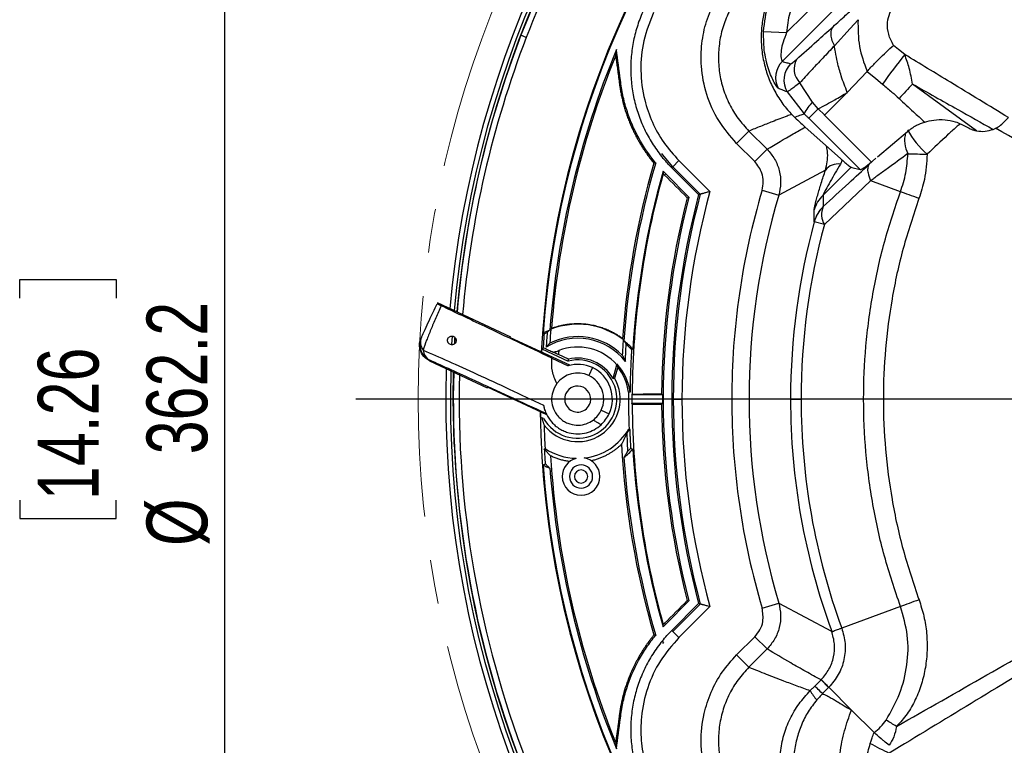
# Model space of a CAD drawing. Header units: millimetres. Extents: x 0 to 594, y 0 to 420.
# Tile 36 of 60: x 311 to 367, y 251 to 293. Entities that reach past the tile are written whole.
import ezdxf

# ---------------------------------------------------------------- set-up
doc = ezdxf.new("R2010")
doc.units = ezdxf.units.MM
doc.linetypes.add('CENTERX2', pattern=[20.32, 12.7, -2.54, 2.54, -2.54])
doc.layers.add('SLD-0', color=7, linetype='Continuous')
doc.styles.add('SLDTEXTSTYLE0', font='TXT', dxfattribs={"width": 0.75})
doc.dimstyles.new('SLDDIMSTYLE2', dxfattribs={"dimtxt": 3.5, "dimasz": 3.2, "dimexe": 0, "dimexo": 0.0625, "dimgap": 0.875, "dimtad": 1, "dimdec": 1, "dimlfac": 3, "dimrnd": 1e-09, "dimzin": 12, "dimdsep": 46, "dimtxsty": 'SLDTEXTSTYLE0', "dimsah": 1, "dimcen": 0.09, "dimadec": 0, "dimazin": 3, "dimtfac": 1, "dimtdec": 1, "dimtofl": 0, "dimtmove": 0, "dimatfit": 3, "dimfxl": 1, "dimfrac": 2, "dimtolj": 1, "dimtzin": 12, "dimarcsym": 0})

# ---------------------------------------------------------------- blocks, each defined once
blk = doc.blocks.new('_D_6')
at = {"layer": 'SLD-0', "color": 7, "transparency": 16777216}
for p, q in [((393.004, 331.244), (321.505, 331.244)), ((322.505, 210.524), (322.505, 331.244)), ((310.681, 276.702), (310.681, 277.769)), ((310.681, 277.769), (316.237, 277.769)), ((316.237, 277.769), (316.237, 276.702)), ((310.681, 265.065), (310.681, 263.999)), ((316.237, 263.999), (316.237, 265.065)), ((310.681, 263.999), (316.237, 263.999)), ((393.004, 210.524), (321.505, 210.524))]:
    blk.add_line(p, q, dxfattribs=at)
for points in [[(322.505, 331.244), (321.955, 328.044), (323.055, 328.044)], [(322.505, 210.524), (323.055, 213.724), (321.955, 213.724)]]:
    blk.add_solid(points, dxfattribs=at)
at = {"layer": 'SLD-0', "color": 7, "transparency": 16777216, "char_height": 3.5, "attachment_point": 1, "rotation": 90, "style": 'SLDTEXTSTYLE0'}
for s, insert in [('362.2', (317.993, 267.704)), ('14.26', (311.726, 265.065)), ('%%c', (317.993, 262.426))]:
    blk.add_mtext(s, dxfattribs=dict(at, insert=insert))
blk = doc.blocks.new('SW_CENTERMARKSYMBOL_1')
at = {"layer": 'SLD-0', "color": 0}
blk.add_line((-1.667, 0), (-63.944, 0), dxfattribs=at)

msp = doc.modelspace()

# ---------------------------------------------------------------- linework, layer by layer
at = {"color": 7, "linetype": 'Continuous', "lineweight": 25}
for p, q in [((361.732, 297.446), (354.633, 290.347)), ((354.88, 292.005), (360.388, 297.512)), ((358.54, 292.228), (357.63, 291.244)), ((358.992, 292.744), (358.54, 292.228)), ((339.872, 291.712), (339.57, 291.853)), ((353.55, 292.069), (354.88, 292.005)), ((359.514, 289.761), (358.374, 288.556)), ((356.369, 287.99), (355.635, 289.108)), ((365.827, 286.342), (362.134, 289.036)), ((354.907, 288.58), (355.891, 287.322)), ((358.374, 288.556), (357.063, 287.245)), ((356.699, 287.609), (356.369, 287.99)), ((357.054, 287.254), (356.699, 287.609)), ((359.76, 284.548), (357.063, 287.245)), ((355.954, 286.556), (357.977, 284.751)), ((356.151, 287.063), (359.109, 284.104)), ((367.666, 287.104), (367.337, 286.779)), ((351.998, 285.62), (352.704, 286.326)), ((352.704, 286.326), (353.752, 285.278)), ((360.107, 284.84), (361.843, 286.309)), ((353.046, 284.572), (351.998, 285.62)), ((347.668, 285.032), (347.705, 284.974)), ((348.32, 284.272), (347.716, 284.977)), ((353.046, 284.572), (353.752, 285.278)), ((348.673, 284.625), (348.32, 284.272)), ((348.673, 284.625), (350.459, 282.84)), ((358.089, 284.656), (357.982, 284.424)), ((359.623, 284.405), (360.013, 284.76)), ((347.844, 283.795), (347.908, 283.86)), ((347.908, 283.86), (349.252, 282.516)), ((348.32, 284.272), (348.261, 284.213)), ((349.807, 282.666), (348.261, 284.213)), ((349.901, 282.691), (348.32, 284.272)), ((357.119, 284.079), (354.422, 282.636)), ((358.594, 284.257), (356.977, 282.639)), ((358.633, 284.232), (359.109, 284.104)), ((359.72, 283.469), (357.056, 280.938)), ((361.441, 282.833), (359.729, 283.461)), ((353.464, 282.92), (354.422, 282.636)), ((356.472, 281.097), (356.468, 281.098)), ((357.056, 280.938), (356.472, 281.097)), ((338.985, 274.455), (334.756, 276.427)), ((335.588, 274.023), (335.616, 274.506)), ((335.75, 274.108), (335.766, 274.394)), ((335.762, 274.153), (335.774, 274.365)), ((338.969, 274.42), (338.985, 274.455)), ((342.379, 272.831), (338.969, 274.42)), ((340.769, 273.783), (340.759, 273.586)), ((340.769, 273.783), (342.288, 273.074)), ((334.32, 273.125), (334.302, 273.089)), ((334.302, 273.089), (337.626, 271.539)), ((341.357, 273.243), (342.29, 272.808)), ((342.299, 273.183), (341.733, 273.447)), ((343.682, 272.696), (343.471, 272.243)), ((344.874, 272.079), (345.097, 272.857)), ((345.15, 272.725), (344.968, 272.09)), ((337.626, 271.539), (337.642, 271.573)), ((341.051, 269.983), (337.642, 271.573)), ((341.636, 271.783), (341.477, 271.518)), ((345.956, 270.884), (345.764, 270.884)), ((347.719, 271.134), (345.957, 271.134)), ((347.765, 270.884), (347.718, 270.884)), ((348.347, 270.884), (348.264, 270.884)), ((348.347, 270.884), (348.847, 270.884)), ((352.714, 270.884), (351.715, 270.884)), ((355.103, 270.884), (352.714, 270.884)), ((355.103, 270.884), (355.712, 270.884)), ((344.196, 270.25), (344.65, 270.039)), ((347.719, 270.634), (345.957, 270.634)), ((340.701, 269.817), (340.774, 269.797)), ((349.252, 259.252), (347.908, 257.908)), ((348.261, 257.555), (349.807, 259.101)), ((348.32, 257.496), (349.901, 259.076)), ((350.459, 258.928), (348.673, 257.142)), ((353.464, 258.847), (354.422, 259.132)), ((354.422, 259.132), (357.474, 257.51)), ((361.441, 258.934), (358.056, 257.692)), ((347.844, 257.972), (347.908, 257.908)), ((348.32, 257.496), (348.261, 257.555)), ((348.673, 257.142), (348.32, 257.496)), ((351.998, 256.147), (353.046, 257.195)), ((353.046, 257.195), (353.752, 256.489)), ((347.708, 256.943), (347.778, 256.886)), ((347.778, 256.886), (347.723, 256.798)), ((353.752, 256.489), (352.704, 255.441)), ((351.998, 256.147), (352.704, 255.441)), ((356.504, 254.352), (356.86, 254.708)), ((356.86, 254.708), (357.298, 254.27)), ((357.298, 254.27), (356.943, 253.914)), ((358.618, 252.967), (357.306, 254.278)), ((359.919, 251.666), (358.618, 252.967))]:
    msp.add_line(p, q, dxfattribs=at)
at = {"color": 7, "linetype": 'Continuous', "lineweight": 25, "flags": 128}
for points in [[(361.69, 290.734), (361.326, 291.032), (361.04, 291.266)], [(359.514, 289.761), (360.014, 289.352), (360.408, 289.032)], [(347.331, 284.494), (347.275, 284.483), (347.231, 284.474)], [(347.76, 284.011), (347.764, 283.933), (347.768, 283.872)], [(349.149, 282.488), (348.986, 282.651), (348.823, 282.815), (348.66, 282.978), (348.496, 283.142), (348.333, 283.305), (348.17, 283.469), (348.007, 283.632), (347.844, 283.795)], [(349.901, 282.691), (349.853, 282.678), (349.807, 282.666)], [(349.149, 282.488), (349.207, 282.504), (349.252, 282.516)], [(340.848, 274.686), (340.886, 274.662), (340.916, 274.642)], [(340.769, 273.783), (340.826, 273.817), (340.871, 273.844)], [(346.019, 273.763), (345.979, 273.749), (345.947, 273.737)], [(342.299, 273.183), (342.293, 273.122), (342.288, 273.074)], [(335.719, 268.281), (335.661, 270.898), (335.682, 272.446)], [(344.874, 272.079), (344.926, 272.085), (344.968, 272.09)], [(345.854, 271.287), (345.804, 271.284), (345.766, 271.282)], [(345.979, 271.178), (345.967, 271.153), (345.957, 271.134)], [(345.979, 271.178), (346.191, 271.178), (346.403, 271.178), (346.615, 271.179), (346.826, 271.179), (347.038, 271.179), (347.25, 271.179), (347.462, 271.179), (347.673, 271.179)], [(347.673, 271.179), (347.699, 271.154), (347.719, 271.134)], [(345.979, 270.589), (345.967, 270.614), (345.957, 270.634)], [(345.979, 270.589), (346.191, 270.589), (346.403, 270.589), (346.615, 270.589), (346.826, 270.589), (347.038, 270.589), (347.25, 270.588), (347.462, 270.588), (347.673, 270.588)], [(347.673, 270.588), (347.699, 270.614), (347.719, 270.634)], [(345.832, 269.171), (345.811, 269.176), (345.794, 269.18)], [(340.915, 268.01), (340.938, 268.024), (340.957, 268.035)], [(345.891, 268.05), (345.963, 268.024), (346.019, 268.005)], [(340.848, 267.081), (340.915, 267.125), (340.967, 267.16)], [(347.844, 257.972), (348.007, 258.136), (348.17, 258.299), (348.333, 258.462), (348.496, 258.626), (348.66, 258.789), (348.823, 258.953), (348.986, 259.116), (349.149, 259.28)], [(349.149, 259.28), (349.207, 259.264), (349.252, 259.252)], [(349.901, 259.076), (349.853, 259.089), (349.807, 259.101)], [(347.76, 257.756), (347.764, 257.834), (347.768, 257.896)], [(347.331, 257.273), (347.275, 257.285), (347.231, 257.294)]]:
    msp.add_lwpolyline(points, dxfattribs=at)
at = {"color": 7, "linetype": 'Continuous', "lineweight": 25}
for centre, radius, start, end in [((394.004, 270.884), 58.767, 92.55717, 174.91297), ((394.004, 270.884), 58.5, 92.55717, 175.00761), ((394.004, 270.884), 58.343, 92.55717, 175.06381), ((394.004, 270.884), 53.332, 90.7797, 177.0867), ((394.004, 270.884), 53.291, 94.0919, 175.9081), ((394.004, 270.884), 58.333, 151.06806, 158.93194), ((394.004, 270.884), 58, 151.04543, 158.95457), ((394.004, 270.884), 58.333, 158.93194, 175.06723), ((394.004, 270.884), 58, 158.95457, 175.18756), ((394.004, 270.884), 52.917, 157.6264, 175.6846), ((394.004, 270.884), 52.83, 157.9807, 175.5878), ((381.253, 274.66), 25.319, 140.5906, 145.4162), ((355.581, 289.404), 1.336, 135.1405, 207.3546), ((356.057, 289.261), 1.336, 135.1533, 210.6562), ((356.46, 289.912), 1.152, 151.8023, 224.2407), ((427.09, 227.831), 89.249, 136.70258, 137.43112), ((357.889, 286.397), 2.202, 133.6673, 155.176), ((363.291, 285.787), 1.615, 164.522, 208.126), ((366.718, 289.168), 5.607, 209.5458, 228.14), ((370.997, 563.737), 278.861, 268.1238, 268.3517), ((394.004, 270.884), 48.707, 163.7985, 175.9003), ((394.004, 270.884), 48.616, 163.7421, 176.0342), ((357.845, 283.517), 0.918, 81.3839, 142.2445), ((394.004, 270.884), 48.025, 164.3092, 179.6489), ((394.004, 270.884), 48.071, 164.1522, 176.5663), ((394.004, 270.884), 45.74, 165.0727, 180), ((394.004, 270.884), 45.656, 165.0121, 180), ((394.004, 270.884), 45.156, 164.6466, 180), ((394.004, 270.884), 42.288, 163.4633, 180), ((394.004, 270.884), 41.289, 163.4633, 180), ((358.367, 281.226), 1.982, 134.5438, 163.5441), ((394.004, 270.884), 46.331, 165.4952, 179.6344), ((394.004, 270.884), 46.239, 165.4299, 180), ((358.38, 280.569), 1.984, 134.5632, 164.5231), ((358.406, 280.564), 2.006, 134.9943, 164.5803), ((358.008, 281.525), 1.118, 155.8555, 211.6268), ((394.004, 270.884), 38.901, 164.7766, 180), ((394.004, 270.884), 38.291, 164.7766, 180), ((342.837, 270.884), 4.291, 111.8967, 117.6109), ((342.837, 270.884), 4.221, 114.5402, 117.0761), ((394.004, 270.884), 52.871, 175.6322, 176.4997), ((342.837, 270.884), 4.315, 52.538, 111.0583), ((334.742, 274.032), 1, 155.0011, 245.0011), ((334.528, 274.168), 0.75, 157.5289, 217.4193), ((342.837, 270.884), 3.505, 38.2352, 121.2842), ((342.837, 270.884), 3.605, 44.5427, 116.4413), ((394.004, 270.884), 48.663, 175.9643, 177.0213), ((342.837, 270.884), 4.291, 42.1362, 51.5824), ((334.661, 273.771), 0.731, 184.6043, 242.1039), ((394.004, 270.884), 52.333, 176.9394, 177.1925), ((342.837, 270.884), 3, 41.1248, 111.3465), ((342.837, 270.884), 4.221, 42.5383, 48.5284), ((342.837, 270.884), 2.258, 209.5235, 104.0569), ((342.837, 270.884), 2.361, 30.3988, 103.1595), ((394.004, 270.884), 58.767, 178.2868, 264.91297), ((394.004, 270.884), 58.5, 178.39926, 265.00761), ((394.004, 270.884), 58.333, 178.47011, 201.06806), ((342.837, 270.884), 1.5, 65, 143.177), ((342.837, 270.884), 2, 65, 105.8656), ((342.837, 270.884), 2, 335, 65), ((342.837, 270.884), 3.043, 7.6154, 41.6609), ((342.837, 270.884), 2.956, 7.7347, 38.5183), ((394.004, 270.884), 58, 178.61316, 201.04543), ((342.837, 270.884), 2.449, 217.7957, 29.5171), ((342.837, 270.884), 1.5, 335, 65), ((342.837, 270.884), 0.75, 335, 155), ((394.004, 270.884), 48.239, 179.5275, 180), ((342.837, 270.884), 0.75, 155, 335), ((394.004, 270.884), 48.239, 180, 182.0241), ((394.004, 270.884), 48.047, 179.7019, 180), ((394.004, 270.884), 48.047, 180, 180.2981), ((394.004, 270.884), 46.286, 179.6905, 180), ((394.004, 270.884), 46.286, 180, 180.3095), ((394.004, 270.884), 46.239, 180, 194.5701), ((394.004, 270.884), 45.74, 180, 194.9273), ((394.004, 270.884), 45.656, 180, 194.9879), ((394.004, 270.884), 45.156, 180, 195.3534), ((394.004, 270.884), 42.288, 180, 196.5367), ((394.004, 270.884), 41.289, 180, 196.5367), ((394.004, 270.884), 38.901, 180, 200.112), ((394.004, 270.884), 38.291, 180, 200.1514), ((394.004, 270.884), 53.332, 180.7797, 267.0867), ((394.004, 270.884), 53.313, 180.7893, 181.1466), ((342.837, 270.884), 1.5, 306.5639, 335), ((394.004, 270.884), 48.025, 180.3511, 195.6908), ((394.004, 270.884), 46.331, 180.3656, 194.5048), ((342.837, 270.884), 2, 312.4404, 335), ((394.004, 270.884), 53.123, 181.6187, 183.0742), ((342.837, 270.884), 3.413, 276.3788, 330.0534), ((342.837, 270.884), 3.451, 325.7286, 330.2327), ((394.004, 270.884), 58.343, 182.55717, 265.06381), ((394.004, 270.884), 53.167, 183.098, 184.0162), ((342.837, 270.884), 3.413, 236.5845, 268.6212), ((394.004, 270.884), 48.707, 183.0592, 196.2015), ((342.837, 270.884), 4.291, 308.4176, 317.8638), ((342.837, 270.884), 4.167, 313.9754, 317.1474), ((394.004, 270.884), 48.071, 183.4337, 195.8479), ((394.004, 270.884), 52.83, 183.5499, 202.0193), ((343.032, 266.424), 1.083, 104.8054, 180), ((343.032, 266.424), 1.083, 0, 80.1946), ((394.004, 270.884), 48.616, 183.9658, 196.2579), ((394.004, 270.884), 53.291, 184.0919, 265.9081), ((342.837, 270.884), 4.291, 242.3891, 248.1033), ((394.004, 270.884), 52.917, 184.3154, 202.3736), ((343.032, 266.424), 0.667, 0, 180), ((343.032, 266.424), 0.383, 0, 180), ((343.032, 266.424), 1.083, 180, 0), ((343.032, 266.424), 0.667, 180, 0), ((343.032, 266.424), 0.383, 180, 0), ((357.843, 254.832), 1.761, 204.824, 226.3327), ((351.468, 236.17), 18.613, 58.4193, 60.5888), ((368.907, 267.52), 18.868, 240.7925, 244.5155)]:
    msp.add_arc(centre, radius, start, end, dxfattribs=at)
for points, knots in [([(349.226, 298.748), (348.683, 297.608), (347.87, 295.898), (347.056, 294.189), (346.751, 293.547), (346.717, 293.476), (346.649, 293.334), (346.617, 293.263), (346.522, 293.049), (346.464, 292.905), (346.301, 292.469), (346.209, 292.175), (346.061, 291.577), (346.003, 291.274), (345.923, 290.658), (345.901, 290.345), (345.888, 289.416), (345.95, 288.803), (346.149, 287.893), (346.234, 287.591), (346.435, 287.005), (346.552, 286.72), (346.817, 286.164), (346.966, 285.893), (347.214, 285.498), (347.301, 285.368), (347.481, 285.114), (347.575, 284.99), (347.673, 284.868)], [0, 0, 0, 0, 0.25, 0.375, 0.375, 0.390625, 0.390625, 0.40625, 0.40625, 0.4375, 0.4375, 0.5, 0.5, 0.5625, 0.5625, 0.625, 0.625, 0.75, 0.75, 0.8125, 0.8125, 0.875, 0.875, 0.9375, 0.9375, 0.96875, 0.96875, 1, 1, 1, 1]), ([(354.366, 295.095), (354.216, 294.825), (353.915, 294.284), (353.628, 293.435), (353.455, 292.594), (353.395, 291.751), (353.443, 290.889), (353.615, 290.027), (353.892, 289.194), (354.166, 288.681), (354.303, 288.425)], [0, 0, 0, 0, 0.13238, 0.264728, 0.382246, 0.49971, 0.625537, 0.751335, 0.875676, 1, 1, 1, 1]), ([(353.55, 292.069), (353.611, 292.612), (353.734, 293.701), (354.247, 294.67), (354.504, 295.156)], [0, 0, 0, 0, 0.498259, 1, 1, 1, 1]), ([(355.639, 294.458), (355.413, 294.024), (355.011, 293.25), (354.92, 292.384), (354.88, 292.005)], [0, 0, 0, 0, 0.561174, 1, 1, 1, 1]), ([(351.998, 285.62), (351.632, 286.04), (350.901, 286.879), (350.222, 288.42), (349.923, 289.943), (349.959, 291.372), (350.218, 292.661), (350.585, 293.452), (350.768, 293.847)], [0, 0, 0, 0, 0.187087, 0.373518, 0.560302, 0.706574, 0.853439, 1, 1, 1, 1]), ([(351.651, 293.378), (351.515, 293.091), (351.242, 292.516), (351.013, 291.584), (350.923, 290.633), (350.989, 289.677), (351.204, 288.746), (351.567, 287.86), (352.058, 287.034), (352.489, 286.562), (352.704, 286.326)], [0, 0, 0, 0, 0.124962, 0.24972, 0.374851, 0.499442, 0.624699, 0.749188, 0.874683, 1, 1, 1, 1]), ([(357.553, 292.341), (357.792, 292.556), (358.217, 292.941), (358.677, 293.368), (358.879, 293.556)], [0, 0, 0, 0, 0.56009, 1, 1, 1, 1]), ([(361.04, 291.266), (360.932, 291.473), (360.716, 291.885), (360.663, 292.546), (360.801, 293.133), (360.989, 293.445), (361.083, 293.601)], [0, 0, 0, 0, 0.281144, 0.560738, 0.780848, 1, 1, 1, 1]), ([(347.209, 293.151), (346.997, 292.618), (346.573, 291.55), (346.419, 289.818), (346.619, 288.224), (347.107, 286.829), (347.764, 285.635), (348.37, 284.962), (348.673, 284.625)], [0, 0, 0, 0, 0.1862189, 0.3730068, 0.5593315, 0.7057452, 0.8526318, 1, 1, 1, 1]), ([(355.445, 290.457), (355.834, 290.804), (356.53, 291.423), (357.241, 292.061), (357.553, 292.341)], [0, 0, 0, 0, 0.559994, 1, 1, 1, 1]), ([(357.553, 292.341), (357.513, 292.277), (357.431, 292.146), (357.413, 291.869), (357.473, 291.559), (357.579, 291.346), (357.631, 291.242)], [0, 0, 0, 0, 0.244971, 0.500059, 0.755116, 1, 1, 1, 1]), ([(358.992, 292.744), (358.991, 292.221), (358.989, 291.21), (359.334, 290.265), (359.5, 289.809)], [0, 0, 0, 0, 0.5174612, 1, 1, 1, 1]), ([(354.394, 288.79), (354.374, 288.808), (354.335, 288.843), (354.204, 289.052), (354.042, 289.367), (353.869, 289.789), (353.716, 290.295), (353.557, 291.054), (353.553, 291.662), (353.55, 292.069)], [0, 0, 0, 0, 0.109518, 0.222485, 0.340938, 0.464836, 0.59508, 0.728808, 1, 1, 1, 1]), ([(354.88, 292.005), (354.805, 291.819), (354.668, 291.483), (354.569, 291.039), (354.546, 290.724), (354.56, 290.515), (354.599, 290.372), (354.622, 290.355), (354.633, 290.347)], [0, 0, 0, 0, 0.2757621, 0.4991513, 0.6300645, 0.7500767, 0.8716347, 1, 1, 1, 1]), ([(357.631, 291.242), (357.519, 291.122), (357.296, 290.884), (356.96, 290.528), (356.644, 290.194), (356.303, 289.832), (355.974, 289.479), (355.738, 289.221), (355.635, 289.108)], [0, 0, 0, 0, 0.163749, 0.325716, 0.499952, 0.637545, 0.842094, 1, 1, 1, 1]), ([(358.374, 288.556), (358.251, 288.868), (358.03, 289.426), (357.819, 290.219), (357.698, 290.804), (357.65, 291.122), (357.631, 291.242)], [0, 0, 0, 0, 0.368564, 0.66136, 0.872673, 1, 1, 1, 1]), ([(359.516, 289.763), (359.588, 289.842), (359.722, 289.988), (359.953, 290.232), (360.244, 290.526), (360.607, 290.878), (360.9, 291.141), (361.04, 291.266)], [0, 0, 0, 0, 0.179735, 0.334655, 0.500292, 0.762289, 1, 1, 1, 1]), ([(345.027, 290.691), (345.039, 290.6), (345.064, 290.408), (345.104, 290.104), (345.147, 289.771), (345.195, 289.408), (345.239, 289.063), (345.286, 288.747), (345.336, 288.471), (345.395, 288.197), (345.463, 287.924), (345.539, 287.654), (345.623, 287.384), (345.717, 287.115), (345.821, 286.846), (345.935, 286.575), (346.059, 286.305), (346.194, 286.037), (346.339, 285.77), (346.495, 285.506), (346.661, 285.243), (346.839, 284.983), (347.029, 284.725), (347.163, 284.558), (347.231, 284.474)], [0, 0, 0, 0, 0.041047, 0.086621, 0.136724, 0.191354, 0.250514, 0.292211, 0.333982, 0.375792, 0.417609, 0.459484, 0.501462, 0.543801, 0.58689, 0.630661, 0.674966, 0.719707, 0.764929, 0.810677, 0.857003, 0.90396, 0.951604, 1, 1, 1, 1]), ([(347.331, 284.494), (346.958, 284.942), (346.633, 285.421), (346.214, 286.186), (346.086, 286.449), (345.856, 286.989), (345.754, 287.264), (345.578, 287.821), (345.504, 288.104), (345.413, 288.534), (345.387, 288.679), (345.34, 288.969), (345.321, 289.115), (345.225, 289.85), (345.147, 290.438), (345.07, 291.026)], [0, 0, 0, 0, 0.25, 0.25, 0.375, 0.375, 0.5, 0.5, 0.625, 0.625, 0.6875, 0.6875, 0.75, 0.75, 1, 1, 1, 1]), ([(367.666, 287.104), (366.552, 287.783), (364.561, 288.995), (362.568, 290.203), (361.69, 290.734)], [0, 0, 0, 0, 0.56, 1, 1, 1, 1]), ([(362.134, 289.036), (362.078, 289.34), (361.973, 289.915), (361.781, 290.472), (361.69, 290.734)], [0, 0, 0, 0, 0.528694, 1, 1, 1, 1]), ([(354.633, 290.347), (354.721, 290.319), (354.878, 290.27), (355.039, 290.224), (355.109, 290.204)], [0, 0, 0, 0, 0.56, 1, 1, 1, 1]), ([(355.109, 290.204), (355.139, 290.216), (355.193, 290.238), (355.368, 290.39), (355.445, 290.457)], [0, 0, 0, 0, 0.559426, 1, 1, 1, 1]), ([(359.5, 289.809), (359.503, 289.8), (359.508, 289.785), (359.514, 289.769), (359.516, 289.763)], [0, 0, 0, 0, 0.559999, 1, 1, 1, 1]), ([(359.516, 289.763), (359.516, 289.762), (359.515, 289.762), (359.514, 289.761), (359.514, 289.761)], [0, 0, 0, 0, 0.56, 1, 1, 1, 1]), ([(355.635, 289.108), (355.535, 289.032), (355.336, 288.88), (355.117, 288.716), (354.96, 288.605), (354.925, 288.588), (354.907, 288.58)], [0, 0, 0, 0, 0.2489083, 0.4993138, 0.7486053, 1, 1, 1, 1]), ([(360.408, 289.032), (360.589, 288.882), (360.914, 288.616), (361.224, 288.331), (361.361, 288.206)], [0, 0, 0, 0, 0.559961, 1, 1, 1, 1]), ([(362.134, 289.036), (363.002, 288.549), (364.551, 287.677), (366.101, 286.808), (366.783, 286.425)], [0, 0, 0, 0, 0.56, 1, 1, 1, 1]), ([(354.303, 288.425), (354.461, 288.18), (354.777, 287.687), (355.15, 287.313), (355.337, 287.125)], [0, 0, 0, 0, 0.4985376, 1, 1, 1, 1]), ([(354.907, 288.58), (354.81, 288.618), (354.637, 288.686), (354.468, 288.759), (354.394, 288.79)], [0, 0, 0, 0, 0.56, 1, 1, 1, 1]), ([(356.699, 287.609), (357.018, 287.777), (357.588, 288.077), (358.134, 288.41), (358.374, 288.556)], [0, 0, 0, 0, 0.559686, 1, 1, 1, 1]), ([(361.361, 288.206), (361.634, 287.949), (362.121, 287.49), (362.619, 287.045), (362.838, 286.849)], [0, 0, 0, 0, 0.559999, 1, 1, 1, 1]), ([(355.183, 287.292), (355.091, 287.258), (354.711, 287.119), (354.109, 286.888), (353.375, 286.6), (352.928, 286.418), (352.704, 286.326)], [0, 0, 0, 0, 0.109588, 0.452169, 0.724648, 1, 1, 1, 1]), ([(355.337, 287.125), (355.44, 287.162), (355.624, 287.228), (355.81, 287.293), (355.891, 287.322)], [0, 0, 0, 0, 0.561167, 1, 1, 1, 1]), ([(355.337, 287.125), (355.462, 287.007), (355.686, 286.798), (355.872, 286.63), (355.954, 286.556)], [0, 0, 0, 0, 0.55995, 1, 1, 1, 1]), ([(355.891, 287.322), (355.939, 287.273), (356.026, 287.187), (356.113, 287.101), (356.151, 287.063)], [0, 0, 0, 0, 0.559978, 1, 1, 1, 1]), ([(356.151, 287.063), (356.16, 287.071), (356.181, 287.093), (356.297, 287.209), (356.478, 287.39), (356.634, 287.545), (356.699, 287.609)], [0, 0, 0, 0, 0.205188, 0.499994, 0.791034, 1, 1, 1, 1]), ([(357.063, 287.245), (357.061, 287.247), (357.058, 287.25), (357.056, 287.253), (357.054, 287.254)], [0, 0, 0, 0, 0.56, 1, 1, 1, 1]), ([(357.054, 287.254), (357.056, 287.252), (357.059, 287.249), (357.062, 287.247), (357.063, 287.245)], [0, 0, 0, 0, 0.56, 1, 1, 1, 1]), ([(353.752, 285.278), (354.248, 285.576), (354.973, 286.011), (355.718, 286.427), (355.953, 286.557)], [0, 0, 0, 0, 0.68454, 1, 1, 1, 1]), ([(361.843, 286.309), (362.012, 286.436), (362.311, 286.661), (362.678, 286.792), (362.838, 286.849)], [0, 0, 0, 0, 0.563215, 1, 1, 1, 1]), ([(362.838, 286.849), (363.008, 286.894), (363.36, 286.986), (363.981, 287.002), (364.641, 286.887), (365.039, 286.68), (365.253, 286.569)], [0, 0, 0, 0, 0.241321, 0.499819, 0.730817, 1, 1, 1, 1]), ([(364.868, 286.743), (364.795, 286.68), (364.555, 286.473), (363.925, 285.889), (363.369, 285.364), (362.976, 284.992)], [0, 0, 0, 0, 0.113772, 0.372021, 1, 1, 1, 1]), ([(365.253, 286.569), (365.343, 286.519), (365.443, 286.463), (365.569, 286.415), (365.667, 286.38), (365.757, 286.359), (365.827, 286.342)], [0, 0, 0, 0, 0.496444, 0.55064, 0.652663, 1, 1, 1, 1]), ([(366.783, 286.425), (366.883, 286.469), (367.083, 286.557), (367.252, 286.705), (367.337, 286.779)], [0, 0, 0, 0, 0.49871, 1, 1, 1, 1]), ([(365.827, 286.342), (365.99, 286.323), (366.317, 286.283), (366.627, 286.377), (366.783, 286.425)], [0, 0, 0, 0, 0.498398, 1, 1, 1, 1]), ([(382.044, 277.907), (381.171, 278.38), (379.426, 279.325), (376.36, 281.099), (372.189, 283.484), (368.879, 285.376), (366.922, 286.495)], [0, 0, 0, 0, 0.171295, 0.342263, 0.610989, 1, 1, 1, 1]), ([(357.119, 284.079), (357.194, 284.393), (357.299, 284.828), (357.197, 285.332), (357.169, 285.471)], [0, 0, 0, 0, 0.724355, 1, 1, 1, 1]), ([(348.261, 284.213), (348.226, 284.247), (348.157, 284.317), (348.056, 284.424), (347.957, 284.532), (347.86, 284.642), (347.765, 284.754), (347.704, 284.83), (347.673, 284.868)], [0, 0, 0, 0, 0.166776, 0.333435, 0.500032, 0.666621, 0.833259, 1, 1, 1, 1]), ([(353.752, 285.278), (353.908, 285.096), (354.219, 284.732), (354.478, 284.055), (354.572, 283.337), (354.472, 282.869), (354.422, 282.636)], [0, 0, 0, 0, 0.250262, 0.500447, 0.750467, 1, 1, 1, 1]), ([(361.867, 285.026), (361.474, 284.737), (360.912, 284.326), (360.247, 283.842), (359.956, 283.629), (359.817, 283.526), (359.756, 283.481), (359.729, 283.461)], [0, 0, 0, 0, 0.57023, 0.813577, 0.918571, 0.964267, 1, 1, 1, 1]), ([(361.441, 282.833), (361.556, 283.191), (361.786, 283.905), (361.84, 284.653), (361.867, 285.026)], [0, 0, 0, 0, 0.5010619, 1, 1, 1, 1]), ([(362.976, 284.992), (362.946, 284.504), (362.892, 283.635), (362.625, 282.806), (362.507, 282.442)], [0, 0, 0, 0, 0.560198, 1, 1, 1, 1]), ([(353.464, 282.92), (353.497, 283.084), (353.563, 283.411), (353.467, 284.015), (353.205, 284.361), (353.046, 284.572)], [0, 0, 0, 0, 0.280343, 0.56089, 1, 1, 1, 1]), ([(357.982, 284.424), (357.779, 284.083), (357.473, 283.57), (357.161, 283.005), (357.037, 282.769), (356.99, 282.672), (356.981, 282.65), (356.977, 282.639)], [0, 0, 0, 0, 0.498896, 0.748425, 0.886784, 0.945635, 1, 1, 1, 1]), ([(356.988, 281.982), (357.475, 282.428), (358.346, 283.225), (359.233, 284.045), (359.623, 284.405)], [0, 0, 0, 0, 0.559985, 1, 1, 1, 1]), ([(357.977, 284.751), (358.158, 284.593), (358.481, 284.311), (358.587, 284.256), (358.633, 284.232)], [0, 0, 0, 0, 0.559931, 1, 1, 1, 1]), ([(359.109, 284.104), (359.134, 284.107), (359.185, 284.114), (359.384, 284.24), (359.619, 284.431), (359.761, 284.547)], [0, 0, 0, 0, 0.278376, 0.561666, 1, 1, 1, 1]), ([(359.623, 284.405), (359.591, 284.335), (359.533, 284.203), (359.556, 283.885), (359.66, 283.622), (359.72, 283.469)], [0, 0, 0, 0, 0.327629, 0.607988, 1, 1, 1, 1]), ([(356.466, 281.788), (356.469, 281.815), (356.473, 281.857), (356.498, 281.974), (356.529, 282.113), (356.584, 282.33), (356.694, 282.733), (356.866, 283.318), (357.034, 283.825), (357.119, 284.079)], [0, 0, 0, 0, 0.122094, 0.185265, 0.250741, 0.371156, 0.50089, 0.74983, 1, 1, 1, 1]), ([(359.729, 283.461), (359.727, 283.462), (359.724, 283.464), (359.721, 283.467), (359.72, 283.469)], [0, 0, 0, 0, 0.560027, 1, 1, 1, 1]), ([(350.459, 282.84), (350.391, 282.822), (350.254, 282.786), (350.1, 282.744), (350.002, 282.718), (349.945, 282.703), (349.908, 282.693), (349.903, 282.692), (349.901, 282.691)], [0, 0, 0, 0, 0.249783, 0.49923, 0.629014, 0.749626, 0.876554, 1, 1, 1, 1]), ([(356.977, 282.639), (356.978, 282.516), (356.979, 282.295), (356.985, 282.078), (356.988, 281.982)], [0, 0, 0, 0, 0.556937, 1, 1, 1, 1]), ([(361.441, 258.934), (361.115, 259.898), (360.463, 261.824), (359.811, 264.809), (359.406, 267.834), (359.273, 270.884), (359.406, 273.934), (359.811, 276.959), (360.463, 279.943), (361.115, 281.87), (361.441, 282.833)], [0, 0, 0, 0, 0.125, 0.25, 0.375, 0.5, 0.625, 0.75, 0.875, 1, 1, 1, 1]), ([(362.507, 282.442), (362.309, 282.515), (361.912, 282.66), (361.598, 282.776), (361.441, 282.833)], [0, 0, 0, 0, 0.5, 1, 1, 1, 1]), ([(362.507, 282.442), (362.184, 281.484), (361.544, 279.592), (360.918, 276.685), (360.535, 273.784), (360.412, 270.882), (360.536, 267.98), (360.919, 265.079), (361.545, 262.172), (362.185, 260.279), (362.508, 259.322)], [0, 0, 0, 0, 0.128396, 0.253801, 0.377347, 0.499995, 0.622644, 0.746192, 0.8716, 1, 1, 1, 1]), ([(356.468, 281.098), (356.466, 281.226), (356.464, 281.454), (356.465, 281.686), (356.466, 281.788)], [0, 0, 0, 0, 0.56, 1, 1, 1, 1]), ([(333.836, 274.454), (333.902, 274.596), (334.034, 274.88), (334.334, 275.522), (334.582, 276.055), (334.734, 276.381)], [0, 0, 0, 0, 0.281567, 0.561013, 1, 1, 1, 1]), ([(334.734, 276.381), (334.745, 276.375), (334.765, 276.363), (334.901, 276.298), (334.969, 276.265)], [0, 0, 0, 0, 0.500068, 1, 1, 1, 1]), ([(334.969, 276.265), (334.864, 276.028), (334.654, 275.554), (334.369, 274.881), (334.114, 274.25), (333.994, 273.893), (333.933, 273.712)], [0, 0, 0, 0, 0.247904, 0.496068, 0.745168, 1, 1, 1, 1]), ([(341.357, 273.243), (340.682, 273.56), (339.332, 274.195), (337.61, 275.009), (336.143, 275.705), (335.36, 276.078), (334.969, 276.265)], [0, 0, 0, 0, 0.2799673, 0.5599202, 0.7799635, 1, 1, 1, 1]), ([(345.422, 274.366), (345.39, 274.389), (345.326, 274.435), (345.227, 274.503), (345.122, 274.57), (345.012, 274.636), (344.897, 274.7), (344.777, 274.763), (344.651, 274.823), (344.519, 274.881), (344.382, 274.936), (344.24, 274.987), (344.092, 275.035), (343.939, 275.078), (343.781, 275.117), (343.617, 275.15), (343.329, 275.197), (342.913, 275.23), (342.481, 275.21), (342.161, 275.168), (341.95, 275.129), (341.741, 275.079), (341.533, 275.02), (341.398, 274.972), (341.33, 274.948)], [0, 0, 0, 0, 0.027026, 0.054952, 0.08378, 0.113508, 0.144136, 0.175666, 0.208096, 0.241426, 0.275658, 0.31079, 0.346822, 0.383755, 0.421588, 0.460321, 0.499955, 0.625094, 0.750229, 0.799994, 0.849854, 0.899808, 0.949857, 1, 1, 1, 1]), ([(340.871, 273.844), (340.874, 273.906), (340.881, 274.034), (340.891, 274.229), (340.903, 274.433), (340.911, 274.571), (340.916, 274.642)], [0, 0, 0, 0, 0.23126, 0.475001, 0.731243, 1, 1, 1, 1]), ([(341.084, 274.723), (341.071, 274.576), (341.047, 274.298), (341.027, 274.014), (341.017, 273.879)], [0, 0, 0, 0, 0.526535, 1, 1, 1, 1]), ([(334.302, 273.089), (334.181, 273.165), (333.93, 273.322), (333.74, 273.709), (333.705, 274.097), (333.782, 274.313), (333.819, 274.418)], [0, 0, 0, 0, 0.270257, 0.562423, 0.789733, 1, 1, 1, 1]), ([(335.813, 274.159), (335.795, 274.13), (335.758, 274.072), (335.697, 274.038), (335.644, 274.02), (335.589, 274.012), (335.515, 274.02), (335.445, 274.054), (335.396, 274.1), (335.365, 274.145), (335.343, 274.199), (335.334, 274.259), (335.34, 274.318), (335.353, 274.353), (335.36, 274.37)], [0, 0, 0, 0, 0.124631, 0.249226, 0.295927, 0.374298, 0.498834, 0.623497, 0.690006, 0.748942, 0.812834, 0.874376, 0.934308, 1, 1, 1, 1]), ([(335.36, 274.37), (335.375, 274.395), (335.41, 274.453), (335.489, 274.5), (335.575, 274.519), (335.664, 274.508), (335.747, 274.465), (335.803, 274.397), (335.83, 274.33), (335.839, 274.271), (335.833, 274.211), (335.82, 274.177), (335.813, 274.159)], [0, 0, 0, 0, 0.1082065, 0.2495034, 0.3742909, 0.4993348, 0.6401539, 0.7487706, 0.8133711, 0.8742482, 0.9346587, 1, 1, 1, 1]), ([(341.232, 274.112), (341.207, 274.086), (341.159, 274.037), (341.087, 273.959), (341.04, 273.905), (341.017, 273.879)], [0, 0, 0, 0, 0.342765, 0.676098, 1, 1, 1, 1]), ([(333.933, 273.712), (334.403, 273.506), (335.342, 273.093), (337.034, 272.324), (338.874, 271.471), (340.203, 270.843), (340.869, 270.529)], [0, 0, 0, 0, 0.250431, 0.501116, 0.75018, 1, 1, 1, 1]), ([(340.871, 273.844), (340.967, 273.8), (341.15, 273.716), (341.338, 273.63), (341.428, 273.589)], [0, 0, 0, 0, 0.520085, 1, 1, 1, 1]), ([(341.428, 273.589), (341.441, 273.591), (341.467, 273.595), (341.506, 273.603), (341.546, 273.613), (341.599, 273.627), (341.666, 273.648), (341.718, 273.668), (341.745, 273.678)], [0, 0, 0, 0, 0.121816, 0.245201, 0.370637, 0.498591, 0.745847, 1, 1, 1, 1]), ([(341.733, 273.447), (341.716, 273.455), (341.681, 273.471), (341.63, 273.495), (341.579, 273.519), (341.528, 273.542), (341.478, 273.566), (341.445, 273.581), (341.428, 273.589)], [0, 0, 0, 0, 0.167902, 0.334771, 0.501009, 0.667021, 0.833216, 1, 1, 1, 1]), ([(345.59, 273.053), (345.591, 273.097), (345.594, 273.186), (345.599, 273.32), (345.605, 273.458), (345.611, 273.6), (345.617, 273.746), (345.624, 273.895), (345.629, 273.995), (345.632, 274.046)], [0, 0, 0, 0, 0.127746, 0.260485, 0.398245, 0.541054, 0.688936, 0.841911, 1, 1, 1, 1]), ([(345.947, 273.737), (345.944, 273.689), (345.937, 273.594), (345.929, 273.452), (345.921, 273.313), (345.91, 273.122), (345.898, 272.881), (345.885, 272.577), (345.874, 272.271), (345.866, 272.004), (345.861, 271.787), (345.858, 271.619), (345.855, 271.452), (345.854, 271.342), (345.854, 271.287)], [0, 0, 0, 0, 0.065125, 0.128144, 0.18907, 0.247914, 0.377886, 0.498659, 0.628056, 0.748474, 0.813915, 0.877545, 0.939518, 1, 1, 1, 1]), ([(341.02, 270.047), (340.301, 270.38), (338.863, 271.046), (337.042, 271.883), (335.51, 272.584), (334.717, 272.945), (334.32, 273.125)], [0, 0, 0, 0, 0.279631, 0.558708, 0.779098, 1, 1, 1, 1]), ([(341.636, 271.783), (341.532, 272.014), (341.323, 272.478), (341.346, 272.987), (341.357, 273.243)], [0, 0, 0, 0, 0.497548, 1, 1, 1, 1]), ([(345.406, 273.412), (345.423, 273.383), (345.454, 273.325), (345.501, 273.236), (345.546, 273.146), (345.575, 273.083), (345.59, 273.053)], [0, 0, 0, 0, 0.264049, 0.518732, 0.764049, 1, 1, 1, 1]), ([(341.477, 271.518), (341.422, 271.362), (341.312, 271.049), (341.348, 270.55), (341.507, 270.152), (341.718, 269.873), (341.915, 269.69), (342.14, 269.546), (342.469, 269.411), (342.884, 269.361), (343.342, 269.441), (343.601, 269.6), (343.73, 269.679)], [0, 0, 0, 0, 0.1248144, 0.24961, 0.3742812, 0.44026, 0.4995727, 0.5618532, 0.6250427, 0.7501813, 0.8751304, 1, 1, 1, 1]), ([(340.869, 270.529), (340.882, 270.463), (340.899, 270.381), (340.925, 270.296), (340.932, 270.275), (340.934, 270.269), (340.934, 270.268), (340.934, 270.268), (340.962, 270.182), (341.062, 269.932), (341.265, 269.621), (341.543, 269.349), (341.789, 269.171), (342.063, 269.032), (342.43, 268.91), (342.866, 268.863), (343.344, 268.931), (343.794, 269.099), (344.056, 269.305), (344.187, 269.408)], [0, 0, 0, 0, 0.046877, 0.05871, 0.061723, 0.062504, 0.062713, 0.062791, 0.062801, 0.125145, 0.249968, 0.312679, 0.375407, 0.43822, 0.501044, 0.626042, 0.750572, 0.875485, 1, 1, 1, 1]), ([(340.774, 269.797), (340.78, 269.777), (340.791, 269.736), (340.807, 269.677), (340.825, 269.618), (340.843, 269.559), (340.862, 269.5), (340.882, 269.441), (340.895, 269.403), (340.902, 269.383)], [0, 0, 0, 0, 0.123789, 0.253934, 0.390435, 0.533291, 0.682504, 0.838074, 1, 1, 1, 1]), ([(344.187, 269.408), (344.1, 269.457), (343.946, 269.544), (343.796, 269.638), (343.73, 269.679)], [0, 0, 0, 0, 0.560596, 1, 1, 1, 1]), ([(345.832, 269.171), (345.834, 269.134), (345.837, 269.059), (345.842, 268.947), (345.847, 268.833), (345.853, 268.716), (345.862, 268.548), (345.874, 268.324), (345.886, 268.143), (345.891, 268.05)], [0, 0, 0, 0, 0.094106, 0.191042, 0.290839, 0.393525, 0.499126, 0.741153, 1, 1, 1, 1]), ([(345.366, 268.284), (345.381, 268.311), (345.411, 268.363), (345.455, 268.444), (345.498, 268.526), (345.539, 268.608), (345.578, 268.69), (345.616, 268.772), (345.653, 268.855), (345.677, 268.913), (345.688, 268.941)], [0, 0, 0, 0, 0.14103, 0.27748, 0.409349, 0.536639, 0.659348, 0.777478, 0.891029, 1, 1, 1, 1]), ([(345.73, 267.885), (345.727, 267.948), (345.721, 268.072), (345.713, 268.256), (345.706, 268.434), (345.699, 268.608), (345.694, 268.775), (345.69, 268.886), (345.688, 268.941)], [0, 0, 0, 0, 0.18492, 0.362466, 0.532688, 0.695641, 0.851388, 1, 1, 1, 1]), ([(341.274, 267.613), (341.249, 267.638), (341.199, 267.688), (341.126, 267.767), (341.054, 267.846), (340.983, 267.927), (340.937, 267.983), (340.915, 268.01)], [0, 0, 0, 0, 0.21072, 0.416079, 0.616079, 0.810719, 1, 1, 1, 1]), ([(343.609, 267.341), (343.646, 267.349), (343.718, 267.365), (343.825, 267.394), (343.929, 267.425), (344.031, 267.459), (344.131, 267.495), (344.227, 267.534), (344.322, 267.575), (344.413, 267.617), (344.502, 267.662), (344.588, 267.708), (344.672, 267.755), (344.753, 267.804), (344.831, 267.854), (344.907, 267.905), (344.98, 267.958), (345.051, 268.011), (345.119, 268.064), (345.184, 268.119), (345.247, 268.173), (345.308, 268.228), (345.347, 268.266), (345.366, 268.284)], [0, 0, 0, 0, 0.055517, 0.110245, 0.164183, 0.217332, 0.26969, 0.321259, 0.372038, 0.422027, 0.471226, 0.519635, 0.567254, 0.614084, 0.660123, 0.705373, 0.749832, 0.793502, 0.836381, 0.878471, 0.919771, 0.96028, 1, 1, 1, 1]), ([(345.504, 267.521), (345.523, 267.551), (345.562, 267.61), (345.619, 267.701), (345.675, 267.792), (345.712, 267.854), (345.73, 267.885)], [0, 0, 0, 0, 0.2604, 0.513867, 0.7604, 1, 1, 1, 1]), ([(342.377, 267.287), (342.339, 267.293), (342.262, 267.303), (342.148, 267.324), (342.035, 267.347), (341.923, 267.374), (341.812, 267.405), (341.703, 267.439), (341.594, 267.477), (341.486, 267.519), (341.38, 267.564), (341.31, 267.596), (341.274, 267.613)], [0, 0, 0, 0, 0.100621, 0.200833, 0.300737, 0.400434, 0.500027, 0.599618, 0.699309, 0.799202, 0.899399, 1, 1, 1, 1]), ([(341.236, 266.902), (341.213, 266.923), (341.168, 266.964), (341.1, 267.029), (341.033, 267.093), (340.989, 267.138), (340.967, 267.16)], [0, 0, 0, 0, 0.257404, 0.509872, 0.757404, 1, 1, 1, 1]), ([(361.216, 252.027), (364.685, 254.002), (370.096, 257.083), (376.264, 260.611), (379.722, 262.609), (381.269, 263.443), (382.044, 263.86)], [0, 0, 0, 0, 0.499993, 0.779894, 0.889826, 1, 1, 1, 1]), ([(382.102, 263.779), (380.804, 262.907), (378.209, 261.164), (374.223, 258.693), (368.429, 255.115), (363.94, 252.396), (360.788, 250.488)], [0, 0, 0, 0, 0.186655, 0.373324, 0.559994, 1, 1, 1, 1]), ([(362.508, 259.322), (362.61, 259.007), (362.813, 258.378), (362.962, 257.394), (362.994, 256.406), (362.895, 255.424), (362.671, 254.47), (362.319, 253.567), (361.85, 252.727), (361.426, 252.259), (361.216, 252.027)], [0, 0, 0, 0, 0.1274, 0.254016, 0.381365, 0.507401, 0.632626, 0.757524, 0.87979, 1, 1, 1, 1]), ([(362.508, 259.322), (362.31, 259.25), (361.912, 259.105), (361.598, 258.991), (361.441, 258.934)], [0, 0, 0, 0, 0.5, 1, 1, 1, 1]), ([(350.459, 258.928), (350.391, 258.946), (350.254, 258.982), (350.1, 259.023), (350.002, 259.049), (349.945, 259.064), (349.908, 259.074), (349.903, 259.076), (349.901, 259.076)], [0, 0, 0, 0, 0.249783, 0.49923, 0.629106, 0.749626, 0.876584, 1, 1, 1, 1]), ([(353.046, 257.195), (353.153, 257.323), (353.366, 257.58), (353.569, 258.157), (353.504, 258.586), (353.464, 258.847)], [0, 0, 0, 0, 0.280335, 0.560878, 1, 1, 1, 1]), ([(354.422, 259.132), (354.472, 258.897), (354.573, 258.429), (354.478, 257.71), (354.218, 257.034), (353.907, 256.671), (353.752, 256.489)], [0, 0, 0, 0, 0.250189, 0.500342, 0.75039, 1, 1, 1, 1]), ([(360.609, 252.384), (360.89, 252.884), (361.453, 253.88), (361.868, 255.558), (361.918, 257.288), (361.599, 258.386), (361.441, 258.934)], [0, 0, 0, 0, 0.250782, 0.500933, 0.750837, 1, 1, 1, 1]), ([(358.056, 257.692), (358.138, 257.396), (358.303, 256.802), (358.219, 255.869), (357.907, 254.986), (357.506, 254.514), (357.306, 254.278)], [0, 0, 0, 0, 0.2493553, 0.4991715, 0.7502215, 1, 1, 1, 1]), ([(357.475, 257.507), (357.475, 257.507), (357.477, 257.503), (357.479, 257.5), (357.502, 257.473), (357.59, 257.529), (357.83, 257.61), (357.996, 257.67), (358.056, 257.692)], [0, 0, 0, 0, 0.0019718, 0.0122362, 0.0371353, 0.5001198, 0.8177591, 1, 1, 1, 1]), ([(347.231, 257.294), (347.193, 257.247), (347.117, 257.153), (347.007, 257.011), (346.901, 256.868), (346.798, 256.724), (346.699, 256.579), (346.603, 256.433), (346.511, 256.287), (346.423, 256.14), (346.338, 255.992), (346.256, 255.845), (346.178, 255.697), (346.104, 255.55), (346.033, 255.403), (345.965, 255.256), (345.9, 255.11), (345.839, 254.964), (345.781, 254.818), (345.726, 254.673), (345.673, 254.528), (345.579, 254.25), (345.457, 253.838), (345.33, 253.29), (345.253, 252.816), (345.203, 252.422), (345.163, 252.113), (345.125, 251.825), (345.09, 251.557), (345.057, 251.31), (345.037, 251.152), (345.027, 251.077)], [0, 0, 0, 0, 0.027035, 0.053839, 0.080422, 0.106795, 0.132967, 0.158948, 0.184746, 0.210342, 0.235705, 0.260825, 0.28569, 0.310291, 0.33462, 0.358701, 0.382547, 0.406164, 0.429561, 0.452744, 0.475721, 0.498496, 0.583942, 0.667751, 0.749452, 0.798877, 0.845233, 0.888524, 0.928748, 0.965907, 1, 1, 1, 1]), ([(345.07, 250.741), (345.147, 251.327), (345.225, 251.913), (345.32, 252.647), (345.339, 252.792), (345.385, 253.081), (345.412, 253.226), (345.502, 253.656), (345.577, 253.94), (345.839, 254.775), (346.066, 255.309), (346.487, 256.08), (346.64, 256.332), (346.968, 256.815), (347.144, 257.048), (347.331, 257.273)], [0, 0, 0, 0, 0.25, 0.25, 0.3125, 0.3125, 0.375, 0.375, 0.5, 0.5, 0.75, 0.75, 0.875, 0.875, 1, 1, 1, 1]), ([(348.673, 257.142), (348.295, 256.71), (347.538, 255.845), (346.816, 254.264), (346.473, 252.695), (346.468, 251.216), (346.69, 249.872), (347.036, 249.035), (347.209, 248.616)], [0, 0, 0, 0, 0.186215, 0.372999, 0.559344, 0.705743, 0.85265, 1, 1, 1, 1]), ([(356.875, 254.723), (357.037, 254.916), (357.36, 255.302), (357.611, 256.023), (357.677, 256.783), (357.541, 257.268), (357.474, 257.51)], [0, 0, 0, 0, 0.249163, 0.499572, 0.749435, 1, 1, 1, 1]), ([(357.474, 257.51), (357.474, 257.51), (357.474, 257.509), (357.475, 257.508), (357.475, 257.507)], [0, 0, 0, 0, 0.56, 1, 1, 1, 1]), ([(347.708, 256.943), (347.511, 256.7), (347.328, 256.447), (346.992, 255.92), (346.839, 255.645), (346.564, 255.077), (346.444, 254.787), (346.24, 254.197), (346.155, 253.897), (346.053, 253.439), (346.024, 253.285), (345.974, 252.975), (345.953, 252.818), (345.906, 252.347), (345.892, 252.035), (345.902, 251.411), (345.924, 251.1), (345.985, 250.635), (346.01, 250.48), (346.069, 250.17), (346.104, 250.016), (346.219, 249.558), (346.313, 249.261), (346.478, 248.826), (346.537, 248.682), (346.632, 248.47), (346.665, 248.4), (346.732, 248.258), (346.766, 248.188), (347.069, 247.55), (347.878, 245.851), (348.687, 244.152), (349.226, 243.019)], [0, 0, 0, 0, 0.0625, 0.0625, 0.125, 0.125, 0.1875, 0.1875, 0.25, 0.25, 0.28125, 0.28125, 0.3125, 0.3125, 0.375, 0.375, 0.4375, 0.4375, 0.46875, 0.46875, 0.5, 0.5, 0.5625, 0.5625, 0.59375, 0.59375, 0.609375, 0.609375, 0.625, 0.625, 0.75, 1, 1, 1, 1]), ([(356.86, 254.708), (356.567, 254.867), (355.98, 255.188), (354.94, 255.778), (354.204, 256.219), (353.752, 256.489)], [0, 0, 0, 0, 0.27748, 0.556993, 1, 1, 1, 1]), ([(350.768, 247.92), (350.541, 248.429), (350.089, 249.445), (349.889, 251.117), (350.048, 252.661), (350.5, 254.017), (351.124, 255.174), (351.707, 255.823), (351.998, 256.147)], [0, 0, 0, 0, 0.187076, 0.373518, 0.560302, 0.706574, 0.85344, 1, 1, 1, 1]), ([(352.704, 255.441), (352.489, 255.206), (352.061, 254.736), (351.569, 253.912), (351.206, 253.029), (350.99, 252.096), (350.923, 251.142), (351.012, 250.188), (351.241, 249.255), (351.514, 248.678), (351.651, 248.389)], [0, 0, 0, 0, 0.124933, 0.249671, 0.374784, 0.499379, 0.624635, 0.749146, 0.87466, 1, 1, 1, 1]), ([(352.704, 255.441), (353.035, 255.307), (353.692, 255.04), (354.616, 254.684), (355.464, 254.369), (355.985, 254.184), (356.244, 254.093)], [0, 0, 0, 0, 0.285757, 0.567075, 0.784949, 1, 1, 1, 1]), ([(356.244, 254.093), (356.292, 254.141), (356.379, 254.227), (356.466, 254.314), (356.504, 254.352)], [0, 0, 0, 0, 0.559978, 1, 1, 1, 1]), ([(356.943, 253.914), (356.824, 254.033), (356.586, 254.271), (356.531, 254.325), (356.504, 254.352)], [0, 0, 0, 0, 0.49997, 1, 1, 1, 1]), ([(356.86, 254.708), (356.863, 254.711), (356.868, 254.716), (356.873, 254.721), (356.875, 254.723)], [0, 0, 0, 0, 0.559908, 1, 1, 1, 1]), ([(356.875, 254.723), (356.884, 254.713), (356.901, 254.693), (356.991, 254.598), (357.123, 254.463), (357.246, 254.34), (357.306, 254.278)], [0, 0, 0, 0, 0.24773, 0.5, 0.75227, 1, 1, 1, 1]), ([(357.306, 254.278), (357.305, 254.277), (357.302, 254.274), (357.299, 254.271), (357.298, 254.27)], [0, 0, 0, 0, 0.560001, 1, 1, 1, 1]), ([(355.402, 246.669), (355.237, 246.963), (354.906, 247.551), (354.607, 248.523), (354.465, 249.523), (354.495, 250.534), (354.692, 251.525), (355.056, 252.468), (355.564, 253.346), (356.017, 253.844), (356.244, 254.093)], [0, 0, 0, 0, 0.125543, 0.250372, 0.375681, 0.500078, 0.625335, 0.749681, 0.874974, 1, 1, 1, 1]), ([(356.943, 253.914), (356.884, 253.849), (356.778, 253.731), (356.673, 253.611), (356.626, 253.558)], [0, 0, 0, 0, 0.552721, 1, 1, 1, 1]), ([(356.943, 253.914), (357.027, 253.877), (357.201, 253.798), (357.431, 253.676), (357.654, 253.546), (357.935, 253.376), (358.256, 253.173), (358.511, 253.028), (358.618, 252.967)], [0, 0, 0, 0, 0.141511, 0.293965, 0.404798, 0.543455, 0.808198, 1, 1, 1, 1]), ([(356.626, 253.558), (356.45, 253.334), (356.095, 252.884), (355.711, 252.111), (355.437, 251.288), (355.28, 250.431), (355.24, 249.559), (355.322, 248.697), (355.526, 247.855), (355.772, 247.337), (355.895, 247.078)], [0, 0, 0, 0, 0.123751, 0.248245, 0.373069, 0.499763, 0.625579, 0.751382, 0.875518, 1, 1, 1, 1]), ([(357.999, 247.182), (357.931, 247.709), (357.794, 248.777), (357.909, 250.363), (358.186, 251.787), (358.475, 252.577), (358.618, 252.967)], [0, 0, 0, 0, 0.276823, 0.560772, 0.783177, 1, 1, 1, 1]), ([(359.919, 251.666), (360.049, 251.771), (360.309, 251.981), (360.509, 252.25), (360.609, 252.384)], [0, 0, 0, 0, 0.501656, 1, 1, 1, 1]), ([(361.216, 252.027), (361.171, 251.822), (361.086, 251.439), (360.886, 251.097), (360.793, 250.938)], [0, 0, 0, 0, 0.534286, 1, 1, 1, 1]), ([(359.7, 251.051), (359.701, 251.054), (359.711, 251.084), (359.745, 251.188), (359.814, 251.391), (359.88, 251.565), (359.919, 251.666)], [0, 0, 0, 0, 0.016073, 0.145638, 0.502149, 1, 1, 1, 1]), ([(360.793, 250.938), (360.688, 251.021), (360.525, 251.151), (360.219, 251.404), (360.047, 251.554), (359.919, 251.666)], [0, 0, 0, 0, 0.320128, 0.496158, 1, 1, 1, 1]), ([(360.015, 247.285), (360.013, 247.29), (360.008, 247.299), (359.999, 247.314), (359.987, 247.336), (359.965, 247.377), (359.926, 247.45), (359.86, 247.582), (359.751, 247.823), (359.563, 248.34), (359.413, 249.132), (359.44, 250.119), (359.614, 250.744), (359.7, 251.051)], [0, 0, 0, 0, 0.004239, 0.007575, 0.013536, 0.024193, 0.043254, 0.077317, 0.138245, 0.247913, 0.501591, 0.755422, 1, 1, 1, 1])]:
    msp.add_open_spline(points, degree=3, knots=knots, dxfattribs=at)
for points in [[(345.027, 290.691), (345.041, 290.803), (345.055, 290.915), (345.07, 291.026)], [(347.76, 284.011), (347.809, 283.96), (347.858, 283.91), (347.908, 283.86)], [(347.844, 283.795), (347.818, 283.821), (347.793, 283.846), (347.768, 283.872)], [(341.236, 274.866), (341.186, 274.82), (341.135, 274.772), (341.084, 274.723)], [(341.287, 274.91), (341.301, 274.923), (341.315, 274.936), (341.33, 274.948)], [(345.461, 274.309), (345.448, 274.328), (345.435, 274.347), (345.422, 274.366)], [(345.504, 274.246), (345.546, 274.182), (345.589, 274.116), (345.632, 274.046)], [(345.097, 272.857), (345.101, 272.874), (345.106, 272.89), (345.111, 272.907)], [(345.111, 272.907), (345.124, 272.848), (345.137, 272.787), (345.15, 272.725)], [(340.872, 269.771), (340.839, 269.78), (340.807, 269.789), (340.774, 269.797)], [(347.908, 257.908), (347.858, 257.858), (347.809, 257.807), (347.76, 257.756)], [(347.768, 257.896), (347.793, 257.921), (347.818, 257.947), (347.844, 257.972)], [(347.708, 256.943), (347.882, 257.156), (348.066, 257.36), (348.261, 257.555)], [(345.027, 251.077), (345.041, 250.964), (345.055, 250.852), (345.07, 250.741)]]:
    msp.add_open_spline(points, degree=3, dxfattribs=at)
at = {"layer": 'SLD-0', "color": 7, "linetype": 'CENTERX2', "lineweight": 18}
msp.add_circle((394.004, 270.884), 60.36, dxfattribs=at)

# ---------------------------------------------------------------- block references
at = {"layer": 'SLD-0', "color": 7}
msp.add_blockref('SW_CENTERMARKSYMBOL_1', (394.004, 270.884), dxfattribs=at)

# ---------------------------------------------------------------- dimensions: what is measured, and where the dimension line sits
dim = msp.add_linear_dim(base=(322.505, 331.244), p1=(394.004, 210.524), p2=(394.004, 331.244), angle=90, text='%%c<>', dimstyle='SLDDIMSTYLE2', dxfattribs=at)
dim.commit()
dim.dimension.update_dxf_attribs({"geometry": '_D_6', "text_midpoint": (322.505, 270.884), "dimtype": 160})

doc.saveas('drawing.dxf')
